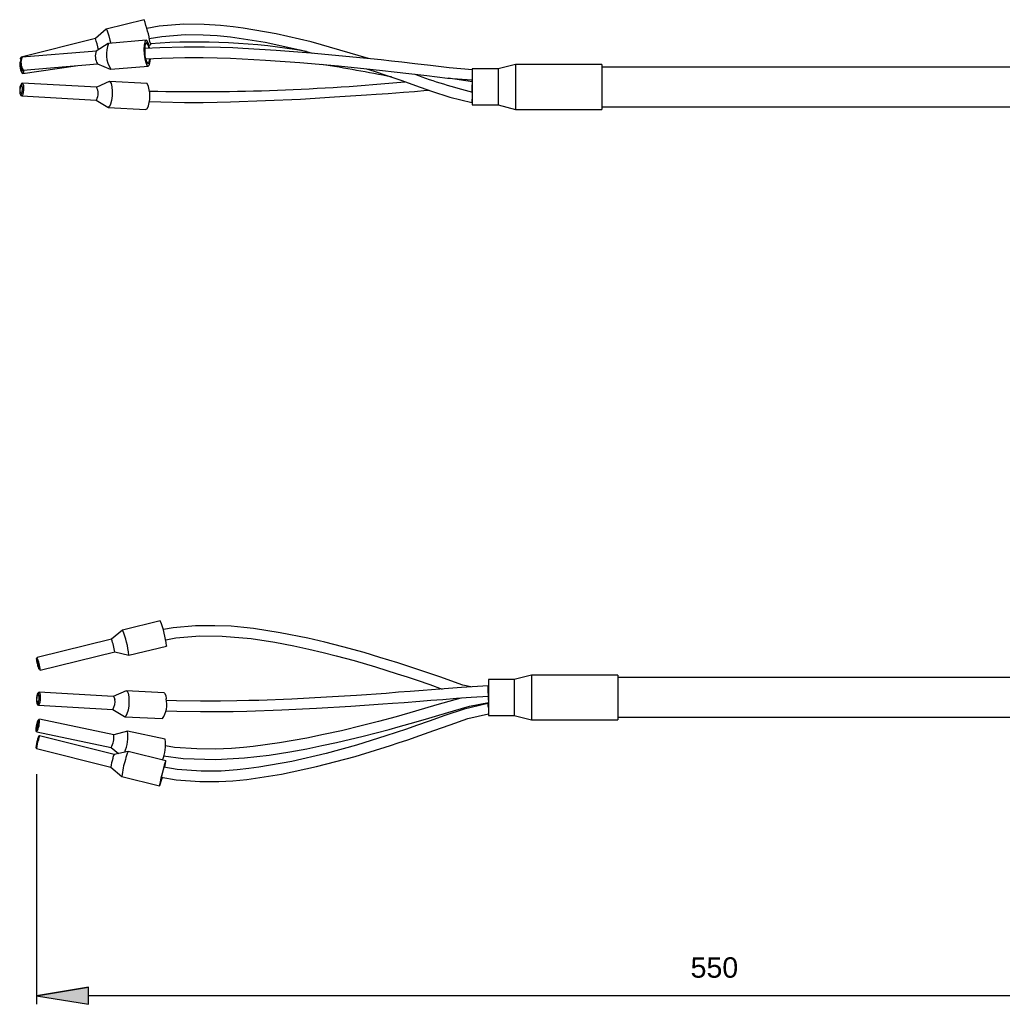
# Model space of a CAD drawing. Extents: x 165 to 962, y 179 to 777.
# Tile 1 of 6: x 165 to 488, y 361 to 685. Entities that reach past the tile are written whole.
import ezdxf

# ---------------------------------------------------------------- set-up
doc = ezdxf.new("R2010")
doc.units = 0
doc.layers.add('CAPA_1', color=7, linetype='CONTINUOUS')

# ---------------------------------------------------------------- blocks, each defined once
blk = doc.blocks.new('*U46')
at = {"layer": 'CAPA_1', "color": 7}
blk.add_solid([(187.78, 361.44), (170.78, 364.25), (187.78, 367.06)], dxfattribs=at)
blk = doc.blocks.new('BLOCK_17')
at = {"layer": 'CAPA_1'}
blk.add_lwpolyline([(170.78, 364.25), (187.78, 361.44), (187.78, 367.06), (170.78, 364.25)], dxfattribs=at)
at = {"layer": 'CAPA_1', "color": 7}
for points in [[(187.78, 367.06), (170.78, 364.25)], [(170.78, 364.25), (187.78, 361.44), (187.78, 367.06), (170.78, 364.25)]]:
    blk.add_lwpolyline(points, dxfattribs=at)
at = {"layer": 'CAPA_1'}
blk.add_open_spline([(187.78, 367.06), (187.78, 367.06), (170.78, 364.25), (170.78, 364.25), (170.78, 364.25), (187.78, 367.06), (187.78, 367.06), (187.78, 367.06), (187.78, 367.06), (187.78, 367.06)], degree=3, knots=[0, 0, 0, 0, 1, 1, 1, 2, 2, 2, 3, 3, 3, 3], dxfattribs=at)
at = {"layer": 'CAPA_1', "color": 7}
blk.add_blockref('*U46', (0, 0), dxfattribs=at)
blk = doc.blocks.new('BLOCK_18')
at = {"layer": 'CAPA_1', "color": 7, "insert": (385.49, 370.08), "char_height": 6.7075, "attachment_point": 7}
blk.add_mtext('\\fArial|b0|i0|c0|p34;\\W1;550', dxfattribs=at)
blk = doc.blocks.new('BLOCK_15')
at = {"layer": 'CAPA_1'}
for points in [[(170.78, 436.97), (170.78, 436.97)], [(170.78, 436.97), (170.78, 361.44)], [(599.62, 364.25), (187.78, 364.25)]]:
    blk.add_lwpolyline(points, dxfattribs=at)
for name in ['BLOCK_18', 'BLOCK_17']:
    blk.add_blockref(name, (0, 0), dxfattribs=at)
blk = doc.blocks.new('BLOCK_27')
at = {"layer": 'CAPA_1', "color": 7}
for points in [[(170.78, 445.46), (170.78, 445.46), (170.78, 445.46), (170.78, 445.46), (170.71, 445.46), (170.71, 445.46), (170.71, 445.46), (170.71, 445.46), (170.71, 445.46), (170.78, 445.46), (170.78, 445.46), (170.78, 445.46), (170.78, 445.46)], [(170.78, 364.25), (170.78, 364.25), (170.78, 364.25), (170.78, 364.25), (170.71, 364.25), (170.71, 364.25), (170.71, 364.25), (170.71, 364.25), (170.71, 364.25), (170.78, 364.25), (170.78, 364.25), (170.78, 364.25), (170.78, 364.25)]]:
    blk.add_open_spline(points, degree=3, knots=[0, 0, 0, 0, 1, 1, 1, 2, 2, 2, 3, 3, 3, 4, 4, 4, 4], dxfattribs=at)
blk = doc.blocks.new('BLOCK_3')
at = {"layer": 'CAPA_1', "color": 7}
for points in [[(211.39, 487.37), (199.01, 484.34)], [(211.39, 487.37), (211.39, 487.37)], [(313.34, 465.7), (310.75, 466.27), (303.12, 468.94), (295.99, 471.38), (289.37, 473.54), (283.46, 475.34), (278.28, 476.93), (271.3, 478.87), (265.39, 480.38), (259.78, 481.68), (250.78, 483.48), (241.99, 484.85), (238.82, 485.21), (234.65, 485.57), (229.32, 485.78), (222.98, 485.71), (215.57, 485.06), (212.4, 484.56)], [(199.01, 484.34), (195.41, 481.32)], [(199.01, 484.34), (199.01, 484.34)], [(213.19, 481.18), (216.5, 481.75), (224.42, 482.4), (231.7, 482.33), (241.2, 481.54), (249.05, 480.38), (255.24, 479.16), (260.21, 478.08), (264.82, 477), (269.14, 475.92), (275.04, 474.34), (282.1, 472.25), (289.15, 470.02), (292.46, 468.94), (295.78, 467.86), (299.88, 466.42), (303.98, 464.98)], [(195.41, 481.32), (170.93, 475.34)], [(195.41, 481.32), (195.41, 481.32)], [(201.02, 476.06), (213.41, 479.09)], [(213.41, 479.16), (213.41, 479.16)], [(213.41, 479.16), (213.41, 479.09)], [(213.41, 479.09), (213.41, 479.09)], [(170.93, 475.34), (170.71, 474.98)], [(170.93, 475.34), (170.93, 475.34)], [(171.94, 471.17), (196.42, 477.14)], [(196.42, 477.14), (201.02, 476.06)], [(196.42, 477.14), (196.42, 477.14)], [(196.42, 477.14), (196.42, 477.14)], [(196.42, 477.14), (196.42, 477.14)], [(201.02, 476.14), (201.02, 476.14)], [(201.02, 476.14), (201.02, 476.06)], [(171.65, 471.46), (171.65, 471.67), (171.58, 472.1), (171.43, 472.75), (171.29, 473.47), (171.07, 474.12), (170.93, 474.62), (170.78, 474.91), (170.71, 474.98), (170.71, 474.77), (170.78, 474.26), (170.93, 473.69), (171.07, 472.97), (171.29, 472.32), (171.43, 471.74), (171.58, 471.46), (171.65, 471.46)], [(171.5, 471.96), (171.43, 472.03), (171.36, 472.25), (171.22, 472.61), (171.14, 473.04), (171, 473.54), (170.93, 473.98), (170.86, 474.26), (170.86, 474.41), (170.93, 474.41), (171, 474.19), (171.14, 473.83), (171.29, 473.4), (171.36, 472.9), (171.43, 472.46), (171.5, 472.1), (171.5, 471.96)], [(171.65, 471.38), (171.94, 471.24)], [(172.01, 471.24), (171.94, 471.24)], [(172.01, 471.24), (172.01, 471.24)], [(333.22, 469.58), (327.6, 468.14)], [(361.58, 469.58), (333.22, 469.58)], [(333.22, 469.58), (333.22, 469.58)], [(333.22, 469.58), (333.22, 469.58)], [(333.22, 469.58), (333.22, 455.11)], [(361.58, 469.58), (361.58, 469.58)], [(361.58, 469.58), (361.58, 469.58)], [(361.58, 469.58), (361.58, 455.11)], [(319.03, 465.98), (310.32, 465.48), (303.19, 464.9), (297.65, 464.47), (293.47, 464.18), (289.58, 463.9), (285.55, 463.54), (275.83, 462.89), (265.97, 462.31), (254.59, 461.66), (243.79, 461.23), (240.48, 461.16), (236.52, 461.09), (231.19, 461.02), (224.57, 460.94), (216.72, 461.09), (213.41, 461.23)], [(319.1, 465.98), (319.03, 465.98)], [(319.03, 465.98), (319.03, 465.98)], [(327.6, 468.14), (319.1, 468.14)], [(319.1, 468.14), (319.1, 468.14)], [(319.1, 468.14), (319.1, 456.48)], [(319.1, 465.98), (319.1, 465.98)], [(327.6, 468.14), (327.6, 468.14)], [(327.6, 468.14), (327.6, 468.14)], [(327.6, 468.14), (327.6, 456.48)], [(616.61, 468.72), (361.58, 468.72)], [(171.65, 462.82), (171.5, 463.32), (171.36, 463.61), (171.22, 463.61), (171, 463.32), (170.86, 462.82), (170.78, 462.17), (170.71, 461.45), (170.78, 460.8), (170.86, 460.3), (171, 460.01), (171.14, 460.01), (171.36, 460.3), (171.5, 460.8), (171.58, 461.45), (171.65, 462.17), (171.65, 462.82)], [(171.5, 462.53), (171.5, 462.02), (171.5, 461.52), (171.43, 461.09), (171.29, 460.73), (171.22, 460.58), (171.07, 460.58), (170.93, 460.73), (170.93, 461.09), (170.86, 461.59), (170.93, 462.1), (171, 462.53), (171.07, 462.89), (171.22, 463.03), (171.29, 463.03), (171.43, 462.89), (171.5, 462.53)], [(171.43, 463.82), (171.22, 463.61)], [(171.94, 462.96), (172.01, 462.17), (171.94, 461.38), (171.86, 460.58), (171.65, 460.01), (171.43, 459.72), (171.22, 459.72), (171.22, 459.72)], [(171.43, 463.82), (171.5, 463.9), (171.72, 463.9), (171.86, 463.54), (171.94, 462.96)], [(171.43, 463.82), (171.43, 463.82)], [(195.98, 462.53), (171.58, 463.9)], [(200.16, 464.4), (195.98, 462.53)], [(195.98, 462.53), (196.13, 462.46), (196.27, 462.17), (196.42, 461.59)], [(201.02, 462.46), (201.1, 461.02), (201.02, 459.5), (200.81, 457.99), (200.45, 456.84), (200.09, 456.12), (199.73, 455.9), (199.66, 455.98)], [(200.16, 464.4), (200.16, 464.4)], [(200.16, 464.4), (200.52, 464.26), (200.81, 463.61), (201.02, 462.46)], [(212.62, 463.75), (200.23, 464.4)], [(212.62, 463.75), (212.83, 463.61), (213.19, 462.89), (213.34, 461.81)], [(213.19, 457.85), (216.86, 457.7), (224.64, 457.56), (230.69, 457.56), (235.3, 457.63), (239.76, 457.7), (251.28, 458.14), (262.66, 458.71), (273.96, 459.36), (284.47, 460.08), (287.64, 460.3), (291.46, 460.58), (296.57, 461.02), (300.17, 461.3), (304.2, 461.59), (308.59, 461.95), (313.42, 462.31), (319.1, 462.6)], [(318.96, 464.47), (318.96, 464.47)], [(318.96, 462.6), (318.96, 462.6)], [(319.1, 462.6), (319.1, 462.6)], [(171, 460.01), (171.22, 459.72)], [(171.36, 459.65), (195.77, 458.28)], [(212.47, 443.02), (218.95, 442.15), (229.68, 441.86), (239.04, 442.37), (247.1, 443.3), (253.94, 444.38), (259.49, 445.39), (264.46, 446.4), (269.21, 447.41), (277.99, 449.5), (286.49, 451.73), (289.51, 452.52), (293.47, 453.67), (298.44, 455.11), (302.83, 456.41), (307.66, 457.85), (312.91, 459.36), (319.18, 460.51)], [(318.96, 460.22), (311.18, 458.42), (304.78, 456.26), (299.66, 454.39), (295.49, 452.95), (292.18, 451.8), (288.86, 450.65), (285.41, 449.57), (275.76, 446.54), (265.9, 443.81), (254.59, 441.14), (243.79, 439.27), (240.48, 438.84), (236.59, 438.41), (231.34, 438.05), (224.78, 437.98), (216.94, 438.55), (212.54, 439.34)], [(310.03, 462.1), (310.03, 462.02), (302.18, 459.79), (295.2, 457.7), (288.79, 455.83), (283.03, 454.32), (277.78, 452.95), (270.86, 451.3), (265.03, 450), (259.49, 448.85), (250.56, 447.26), (241.85, 446.11), (238.75, 445.82), (234.72, 445.46), (229.54, 445.25), (223.34, 445.32), (216.07, 445.82), (213.12, 446.33)], [(319.1, 460.22), (318.96, 460.22)], [(318.96, 460.22), (318.96, 460.22)], [(319.1, 461.23), (319.1, 461.23)], [(319.1, 460.22), (319.1, 460.22)], [(195.77, 458.28), (199.66, 455.98)], [(211.68, 436.03), (216.58, 435.17), (224.42, 434.59), (230.62, 434.59), (235.22, 434.88), (239.76, 435.31), (251.21, 437.04), (262.66, 439.49), (275.33, 442.87), (286.92, 446.47), (289.44, 447.26), (292.68, 448.34), (296.64, 449.71), (301.25, 451.37), (306.58, 453.24), (312.41, 455.26), (319.18, 456.84)], [(319.1, 458.93), (319.1, 458.93)], [(319.1, 456.48), (319.1, 456.48)], [(319.1, 456.48), (319.1, 456.26)], [(319.1, 456.26), (327.6, 456.26)], [(327.6, 456.48), (327.6, 456.48)], [(327.6, 456.48), (327.6, 456.26)], [(327.6, 456.26), (333.22, 454.82)], [(327.6, 456.26), (327.6, 456.26)], [(170.57, 451.3), (170.64, 451.22), (170.78, 451.51), (171, 451.94), (171.14, 452.59), (171.29, 453.31), (171.43, 453.96), (171.43, 454.46), (171.43, 454.75), (171.36, 454.82), (171.22, 454.61), (171, 454.1), (170.86, 453.53), (170.71, 452.81), (170.57, 452.16), (170.57, 451.58), (170.57, 451.3)], [(170.71, 451.8), (170.71, 452.02), (170.71, 452.45), (170.78, 452.88), (170.86, 453.38), (171, 453.82), (171.14, 454.1), (171.22, 454.25), (171.29, 454.25), (171.29, 454.03), (171.29, 453.67), (171.22, 453.24), (171.14, 452.74), (171, 452.3), (170.86, 451.94), (170.78, 451.8), (170.71, 451.8)], [(171.65, 455.04), (171.36, 454.82)], [(171.65, 455.04), (171.65, 455.04)], [(196.13, 449.93), (171.72, 455.04)], [(199.8, 455.9), (212.11, 455.26)], [(333.22, 455.11), (333.22, 455.11)], [(333.22, 455.11), (333.22, 454.82)], [(333.22, 454.82), (361.58, 454.82)], [(361.58, 455.69), (616.61, 455.69)], [(361.58, 455.11), (361.58, 455.11)], [(361.58, 455.11), (361.58, 454.82)], [(361.58, 454.82), (361.58, 454.82)], [(170.57, 451.3), (170.78, 450.94)], [(170.86, 450.94), (195.26, 445.75)], [(171.79, 449.57), (171.43, 449.35)], [(196.2, 443.45), (171.79, 449.57)], [(171.79, 449.57), (171.79, 449.57)], [(200.66, 451.15), (196.13, 449.93)], [(200.66, 451.15), (200.66, 451.15)], [(213.05, 448.56), (200.66, 451.15)], [(170.57, 445.82), (170.78, 445.46)], [(170.78, 445.46), (195.19, 439.34)], [(195.26, 445.75), (197.71, 443.81)], [(200.88, 444.46), (196.2, 443.45)], [(213.19, 441.36), (200.88, 444.46)], [(200.88, 444.46), (200.88, 444.46)], [(212.83, 439.34), (212.9, 439.63), (213.05, 440.35), (212.98, 440.57), (212.83, 440.28), (212.62, 439.49), (212.33, 438.41), (211.97, 437.18), (211.68, 435.89), (211.46, 434.88), (211.32, 434.16), (211.32, 433.94), (211.46, 434.23), (211.75, 434.95), (212.04, 435.96)], [(212.9, 439.27), (212.9, 439.42), (213.12, 440.57), (213.26, 441.22), (213.19, 441.36), (212.98, 440.93), (212.69, 439.99), (212.33, 438.7)], [(195.19, 439.34), (198.79, 436.25)], [(212.33, 438.7), (211.97, 437.26), (211.61, 435.74), (211.32, 434.45), (211.18, 433.51), (211.1, 433.15), (211.25, 433.3), (211.46, 433.94), (211.82, 435.1), (212.11, 435.96)], [(198.79, 436.25), (211.1, 433.15)]]:
    blk.add_lwpolyline(points, dxfattribs=at)
for points in [[(213.41, 479.16), (213.12, 481.97), (212.47, 484.78), (211.39, 487.37)], [(201.02, 476.14), (200.81, 478.94), (200.09, 481.75), (199.01, 484.34)], [(196.42, 477.14), (196.27, 478.58), (195.91, 479.95), (195.41, 481.32)], [(172.01, 471.24), (171.86, 472.61), (171.5, 474.05), (170.93, 475.34)], [(318.96, 462.6), (319.03, 462.1), (319.03, 461.66), (319.1, 461.23)], [(318.96, 462.6), (319.03, 462.1), (319.03, 461.66), (319.1, 461.23)], [(318.96, 462.6), (319.03, 462.1), (319.03, 461.66), (319.1, 461.23)], [(318.96, 462.6), (319.03, 462.1), (319.03, 461.66), (319.1, 461.23)], [(318.96, 462.6), (319.03, 462.1), (319.03, 461.66), (319.1, 461.23)], [(318.96, 462.6), (319.03, 462.1), (319.03, 461.66), (319.1, 461.23)], [(318.96, 462.6), (319.03, 462.1), (319.03, 461.66), (319.1, 461.23)], [(318.96, 462.6), (319.03, 462.1), (319.03, 461.66), (319.1, 461.23)], [(318.96, 462.6), (319.03, 462.1), (319.03, 461.66), (319.1, 461.23)], [(318.96, 462.6), (319.03, 462.1), (319.03, 461.66), (319.1, 461.23)], [(318.96, 462.6), (319.03, 462.1), (319.03, 461.66), (319.1, 461.23)], [(318.96, 462.6), (319.03, 462.1), (319.03, 461.66), (319.1, 461.23)], [(318.96, 462.6), (319.03, 462.1), (319.03, 461.66), (319.1, 461.23)], [(318.96, 462.6), (319.03, 462.1), (319.03, 461.66), (319.1, 461.23)], [(318.96, 462.6), (319.03, 462.1), (319.03, 461.66), (319.1, 461.23)], [(318.96, 462.6), (319.03, 462.1), (319.03, 461.66), (319.1, 461.23)], [(318.96, 462.6), (319.03, 462.1), (319.03, 461.66), (319.1, 461.23)], [(318.96, 462.6), (319.03, 462.1), (319.03, 461.66), (319.1, 461.23)], [(318.96, 462.6), (319.03, 462.1), (319.03, 461.66), (319.1, 461.23)], [(318.96, 462.6), (319.03, 462.1), (319.03, 461.66), (319.1, 461.23)], [(318.96, 462.6), (319.03, 462.1), (319.03, 461.66), (319.1, 461.23)], [(195.77, 458.28), (196.42, 459.22), (196.7, 460.44), (196.42, 461.59)], [(212.11, 455.26), (213.41, 457.13), (213.84, 459.5), (213.34, 461.81)], [(319.1, 458.93), (319.03, 459.72), (318.96, 460.3), (318.96, 460.22)], [(319.1, 458.93), (319.03, 459.72), (318.96, 460.3), (318.96, 460.22)], [(319.1, 458.93), (319.03, 459.72), (318.96, 460.3), (318.96, 460.22)], [(319.1, 458.93), (319.03, 459.72), (318.96, 460.3), (318.96, 460.22)], [(319.1, 458.93), (319.03, 459.72), (318.96, 460.3), (318.96, 460.22)], [(319.1, 458.93), (319.03, 459.72), (318.96, 460.3), (318.96, 460.22)], [(319.1, 458.93), (319.03, 459.72), (318.96, 460.3), (318.96, 460.22)], [(319.1, 458.93), (319.03, 459.72), (318.96, 460.3), (318.96, 460.22)], [(319.1, 458.93), (319.03, 459.72), (318.96, 460.3), (318.96, 460.22)], [(319.1, 458.93), (319.03, 459.72), (318.96, 460.3), (318.96, 460.22)], [(319.1, 458.93), (319.03, 459.72), (318.96, 460.3), (318.96, 460.22)], [(319.1, 458.93), (319.03, 459.72), (318.96, 460.3), (318.96, 460.22)], [(319.1, 458.93), (319.03, 459.72), (318.96, 460.3), (318.96, 460.22)], [(319.1, 458.93), (319.03, 459.72), (318.96, 460.3), (318.96, 460.22)], [(319.1, 458.93), (319.03, 459.72), (318.96, 460.3), (318.96, 460.22)], [(319.1, 458.93), (319.03, 459.72), (318.96, 460.3), (318.96, 460.22)], [(319.1, 458.93), (319.03, 459.72), (318.96, 460.3), (318.96, 460.22)], [(319.1, 458.93), (319.03, 459.72), (318.96, 460.3), (318.96, 460.22)], [(319.1, 458.93), (319.03, 459.72), (318.96, 460.3), (318.96, 460.22)], [(319.1, 458.93), (319.03, 459.72), (318.96, 460.3), (318.96, 460.22)], [(319.1, 458.93), (319.03, 459.72), (318.96, 460.3), (318.96, 460.22)], [(170.78, 450.94), (171.58, 452.16), (171.86, 453.6), (171.65, 455.04)], [(171.79, 449.57), (171.58, 449.21), (171.43, 448.7), (171.36, 448.27)], [(195.26, 445.75), (195.98, 447.05), (196.27, 448.49), (196.13, 449.93)], [(199.73, 444.24), (200.59, 446.4), (200.95, 448.78), (200.66, 451.15)], [(171.07, 448.27), (170.86, 447.48), (170.64, 446.62), (170.57, 445.82)], [(171.36, 448.27), (171, 447.34), (170.86, 446.4), (170.78, 445.46)], [(171.43, 449.35), (171.29, 448.99), (171.14, 448.63), (171.07, 448.27)], [(212.11, 441.65), (212.98, 443.81), (213.26, 446.18), (213.05, 448.56)], [(196.2, 443.45), (195.98, 443.02), (195.84, 442.58), (195.77, 442.15)], [(200.88, 444.46), (200.45, 443.66), (200.09, 442.73), (199.94, 441.79)], [(195.77, 442.15), (195.48, 441.22), (195.26, 440.28), (195.19, 439.34)], [(199.94, 441.79), (199.37, 439.99), (198.94, 438.12), (198.79, 436.25)]]:
    blk.add_open_spline(points, degree=3, dxfattribs=at)
blk.add_open_spline([(319.03, 465.98), (318.96, 465.98), (318.96, 465.34), (318.96, 464.47), (318.96, 463.61), (319.03, 462.82), (319.1, 462.6)], degree=3, knots=[0, 0, 0, 0, 1, 1, 1, 2, 2, 2, 2], dxfattribs=at)
blk.add_open_spline([(319.03, 465.98), (318.96, 465.98), (318.96, 465.34), (318.96, 464.47), (318.96, 463.61), (319.03, 462.82), (319.1, 462.6)], degree=3, knots=[0, 0, 0, 0, 1, 1, 1, 2, 2, 2, 2], dxfattribs=at)
blk.add_open_spline([(319.03, 465.98), (318.96, 465.98), (318.96, 465.34), (318.96, 464.47), (318.96, 463.61), (319.03, 462.82), (319.1, 462.6)], degree=3, knots=[0, 0, 0, 0, 1, 1, 1, 2, 2, 2, 2], dxfattribs=at)
blk.add_open_spline([(319.03, 465.98), (318.96, 465.98), (318.96, 465.34), (318.96, 464.47), (318.96, 463.61), (319.03, 462.82), (319.1, 462.6)], degree=3, knots=[0, 0, 0, 0, 1, 1, 1, 2, 2, 2, 2], dxfattribs=at)
blk.add_open_spline([(319.03, 465.98), (318.96, 465.98), (318.96, 465.34), (318.96, 464.47), (318.96, 463.61), (319.03, 462.82), (319.1, 462.6)], degree=3, knots=[0, 0, 0, 0, 1, 1, 1, 2, 2, 2, 2], dxfattribs=at)
blk.add_open_spline([(319.03, 465.98), (318.96, 465.98), (318.96, 465.34), (318.96, 464.47), (318.96, 463.61), (319.03, 462.82), (319.1, 462.6)], degree=3, knots=[0, 0, 0, 0, 1, 1, 1, 2, 2, 2, 2], dxfattribs=at)
blk.add_open_spline([(319.03, 465.98), (318.96, 465.98), (318.96, 465.34), (318.96, 464.47), (318.96, 463.61), (319.03, 462.82), (319.1, 462.6)], degree=3, knots=[0, 0, 0, 0, 1, 1, 1, 2, 2, 2, 2], dxfattribs=at)
blk.add_open_spline([(319.03, 465.98), (318.96, 465.98), (318.96, 465.34), (318.96, 464.47), (318.96, 463.61), (319.03, 462.82), (319.1, 462.6)], degree=3, knots=[0, 0, 0, 0, 1, 1, 1, 2, 2, 2, 2], dxfattribs=at)
blk.add_open_spline([(319.03, 465.98), (318.96, 465.98), (318.96, 465.34), (318.96, 464.47), (318.96, 463.61), (319.03, 462.82), (319.1, 462.6)], degree=3, knots=[0, 0, 0, 0, 1, 1, 1, 2, 2, 2, 2], dxfattribs=at)
blk.add_open_spline([(319.03, 465.98), (318.96, 465.98), (318.96, 465.34), (318.96, 464.47), (318.96, 463.61), (319.03, 462.82), (319.1, 462.6)], degree=3, knots=[0, 0, 0, 0, 1, 1, 1, 2, 2, 2, 2], dxfattribs=at)
blk.add_open_spline([(319.03, 465.98), (318.96, 465.98), (318.96, 465.34), (318.96, 464.47), (318.96, 463.61), (319.03, 462.82), (319.1, 462.6)], degree=3, knots=[0, 0, 0, 0, 1, 1, 1, 2, 2, 2, 2], dxfattribs=at)
blk.add_open_spline([(319.03, 465.98), (318.96, 465.98), (318.96, 465.34), (318.96, 464.47), (318.96, 463.61), (319.03, 462.82), (319.1, 462.6)], degree=3, knots=[0, 0, 0, 0, 1, 1, 1, 2, 2, 2, 2], dxfattribs=at)
blk.add_open_spline([(319.03, 465.98), (318.96, 465.98), (318.96, 465.34), (318.96, 464.47), (318.96, 463.61), (319.03, 462.82), (319.1, 462.6)], degree=3, knots=[0, 0, 0, 0, 1, 1, 1, 2, 2, 2, 2], dxfattribs=at)
blk.add_open_spline([(319.03, 465.98), (318.96, 465.98), (318.96, 465.34), (318.96, 464.47), (318.96, 463.61), (319.03, 462.82), (319.1, 462.6)], degree=3, knots=[0, 0, 0, 0, 1, 1, 1, 2, 2, 2, 2], dxfattribs=at)
blk.add_open_spline([(319.03, 465.98), (318.96, 465.98), (318.96, 465.34), (318.96, 464.47), (318.96, 463.61), (319.03, 462.82), (319.1, 462.6)], degree=3, knots=[0, 0, 0, 0, 1, 1, 1, 2, 2, 2, 2], dxfattribs=at)
blk.add_open_spline([(319.03, 465.98), (318.96, 465.98), (318.96, 465.34), (318.96, 464.47), (318.96, 463.61), (319.03, 462.82), (319.1, 462.6)], degree=3, knots=[0, 0, 0, 0, 1, 1, 1, 2, 2, 2, 2], dxfattribs=at)
blk.add_open_spline([(319.03, 465.98), (318.96, 465.98), (318.96, 465.34), (318.96, 464.47), (318.96, 463.61), (319.03, 462.82), (319.1, 462.6)], degree=3, knots=[0, 0, 0, 0, 1, 1, 1, 2, 2, 2, 2], dxfattribs=at)
blk.add_open_spline([(319.03, 465.98), (318.96, 465.98), (318.96, 465.34), (318.96, 464.47), (318.96, 463.61), (319.03, 462.82), (319.1, 462.6)], degree=3, knots=[0, 0, 0, 0, 1, 1, 1, 2, 2, 2, 2], dxfattribs=at)
blk.add_open_spline([(319.03, 465.98), (318.96, 465.98), (318.96, 465.34), (318.96, 464.47), (318.96, 463.61), (319.03, 462.82), (319.1, 462.6)], degree=3, knots=[0, 0, 0, 0, 1, 1, 1, 2, 2, 2, 2], dxfattribs=at)
blk.add_open_spline([(319.03, 465.98), (318.96, 465.98), (318.96, 465.34), (318.96, 464.47), (318.96, 463.61), (319.03, 462.82), (319.1, 462.6)], degree=3, knots=[0, 0, 0, 0, 1, 1, 1, 2, 2, 2, 2], dxfattribs=at)
blk.add_open_spline([(319.03, 465.98), (318.96, 465.98), (318.96, 465.34), (318.96, 464.47), (318.96, 463.61), (319.03, 462.82), (319.1, 462.6)], degree=3, knots=[0, 0, 0, 0, 1, 1, 1, 2, 2, 2, 2], dxfattribs=at)
at = {"layer": 'CAPA_1'}
for name in ['BLOCK_27', 'BLOCK_15']:
    blk.add_blockref(name, (0, 0), dxfattribs=at)
blk = doc.blocks.new('BLOCK_29')
at = {"layer": 'CAPA_1', "color": 7}
for points in [[(206.06, 684.79), (193.68, 681.7)], [(279.72, 672.05), (260.93, 677.52), (249.48, 680.11), (238.61, 682.06), (235.3, 682.49), (231.19, 682.92), (225.79, 683.21), (219.1, 683.28), (211.03, 682.63), (207, 681.91)], [(193.68, 681.7), (190.08, 678.6)], [(193.68, 681.7), (193.68, 681.7), (193.82, 681.48), (194.11, 680.76), (194.47, 679.54), (194.83, 678.1), (195.12, 677.09)], [(207.79, 678.6), (211.9, 679.32), (219.6, 679.9), (225.5, 679.82), (230.04, 679.61), (234.5, 679.18), (245.88, 677.38), (257.18, 674.93), (261.36, 673.78)], [(190.08, 678.6), (165.67, 672.48)], [(194.26, 676.94), (190.37, 674.5)], [(206.71, 678.02), (194.4, 677.02)], [(207.86, 675.43), (207.72, 676.3), (207.36, 677.38), (206.93, 677.95), (206.57, 677.95), (206.28, 677.45), (206.06, 676.44), (205.99, 675.07), (206.14, 673.49), (206.35, 671.98), (206.64, 670.75), (207, 669.89), (207.43, 669.53), (207.72, 669.82), (208.01, 670.61), (208.15, 671.83), (208.15, 671.98)], [(207.65, 675.43), (207.58, 675.94), (207.22, 676.73), (206.93, 677.16), (206.64, 677.02), (206.35, 676.44), (206.28, 675.43), (206.28, 674.21)], [(207.65, 676.44), (208.15, 676.58)], [(208.08, 677.23), (208.15, 676.66), (208.15, 676.58)], [(190.44, 674.5), (166.03, 672.48)], [(313.85, 668.38), (306.22, 669.02), (300.1, 669.74), (294.91, 670.32), (290.74, 670.82), (287.28, 671.18), (283.9, 671.62), (280.44, 671.98), (260.78, 673.85), (249.41, 674.71), (238.54, 675.36), (235.22, 675.5), (231.19, 675.65), (225.86, 675.79), (219.24, 675.79), (211.25, 675.58), (206.28, 675.29)], [(206.28, 674.21), (206.35, 672.84), (206.64, 671.69), (206.93, 670.82), (207.29, 670.39), (207.58, 670.54), (207.79, 671.11), (207.94, 671.98)], [(165.46, 671.04), (165.38, 670.97), (165.31, 670.75), (165.24, 670.25), (165.31, 669.6)], [(165.31, 669.6), (165.38, 668.88), (165.53, 668.23), (165.67, 667.73), (165.89, 667.44), (166.03, 667.37), (166.1, 667.66), (166.18, 668.16), (166.18, 668.38)], [(165.46, 671.04), (165.38, 670.97)], [(166.03, 668.52), (166.03, 668.45), (166.03, 668.09), (165.96, 667.94), (165.82, 667.94), (165.67, 668.16), (165.6, 668.52), (165.46, 669.02), (165.38, 669.46)], [(165.67, 672.48), (165.46, 672.12)], [(165.53, 671.9), (165.46, 672.12), (165.46, 672.12), (165.46, 671.83), (165.53, 671.69)], [(165.67, 672.48), (165.67, 672.41), (165.74, 672.26)], [(165.89, 672.41), (165.67, 672.12)], [(166.32, 667.15), (183.6, 669.67)], [(166.39, 668.23), (190.73, 670.32)], [(190.73, 670.32), (194.98, 668.52)], [(195.12, 668.52), (207.43, 669.53)], [(206.57, 671.9), (211.75, 672.19), (219.46, 672.41), (225.5, 672.41), (230.04, 672.26), (234.5, 672.12), (245.95, 671.54), (257.26, 670.75), (269.86, 669.6), (281.3, 668.45), (284.33, 668.09), (288.22, 667.66), (293.04, 667.08), (298.87, 666.43), (305.71, 665.64), (313.78, 664.99)], [(327.96, 670.1), (322.27, 668.66)], [(356.33, 670.1), (327.96, 670.1)], [(327.96, 670.1), (327.96, 655.34)], [(356.33, 670.1), (356.33, 655.34)], [(165.89, 667.37), (166.18, 667.15)], [(165.96, 668.59), (166.25, 668.3)], [(166.54, 668.3), (166.54, 668.02), (166.46, 667.44), (166.32, 667.15), (166.18, 667.15)], [(279.14, 668.66), (281.95, 667.8), (285.77, 666.5), (290.74, 664.78), (295.2, 663.19), (300.46, 661.32), (306.5, 659.3), (313.63, 657.65)], [(322.27, 668.66), (313.78, 668.66)], [(313.78, 668.66), (313.78, 656.78)], [(322.27, 668.66), (322.27, 656.78)], [(542.09, 669.24), (356.33, 669.24)], [(165.74, 660.1), (165.96, 660.53), (166.1, 661.1), (166.18, 661.75), (166.18, 662.47), (166.1, 663.12), (165.96, 663.55), (165.82, 663.7), (165.67, 663.55), (165.46, 663.19), (165.31, 662.62), (165.24, 661.9), (165.24, 661.25), (165.31, 660.6), (165.46, 660.17), (165.6, 660.02), (165.74, 660.1)], [(165.74, 660.67), (165.6, 660.6), (165.53, 660.67), (165.46, 660.96), (165.38, 661.39), (165.38, 661.9), (165.46, 662.4), (165.53, 662.76), (165.67, 663.05), (165.82, 663.12), (165.89, 662.98), (165.96, 662.69), (166.03, 662.26), (166.03, 661.82), (165.96, 661.32), (165.89, 660.89), (165.74, 660.67)], [(165.96, 663.91), (165.67, 663.62)], [(165.96, 663.91), (166.1, 663.98), (166.32, 663.77), (166.46, 663.26), (166.54, 662.54), (166.54, 661.75), (166.39, 660.96), (166.25, 660.24), (166.03, 659.81)], [(190.51, 662.62), (166.1, 663.98)], [(194.62, 664.49), (190.51, 662.62)], [(194.62, 664.49), (194.98, 664.42), (195.26, 663.84), (195.48, 662.76), (195.62, 661.32), (195.55, 659.81), (195.34, 658.3), (195.05, 657.07), (194.69, 656.28)], [(207.14, 663.84), (194.76, 664.49)], [(313.85, 664.42), (305.86, 665.64)], [(313.63, 664.49), (313.63, 664.49)], [(313.7, 664.99), (313.7, 664.99)], [(313.78, 665.06), (313.78, 665.06)], [(313.78, 664.99), (313.78, 664.99)], [(313.78, 664.99), (313.78, 664.99)], [(313.78, 664.13), (313.78, 664.13)], [(165.53, 660.1), (165.74, 659.81)], [(166.03, 659.81), (165.89, 659.74), (165.74, 659.81)], [(165.89, 659.74), (190.3, 658.37)], [(207.72, 657.94), (211.54, 657.79), (219.38, 657.65), (225.43, 657.65), (230.04, 657.72), (234.5, 657.79), (245.95, 658.22), (257.4, 658.73), (268.63, 659.45), (279.14, 660.1), (282.31, 660.31), (286.2, 660.6), (291.24, 661.03), (294.84, 661.25), (298.87, 661.61), (299.52, 661.68)], [(313.7, 662.26), (313.7, 662.26)], [(313.7, 661.03), (313.7, 661.03)], [(313.78, 659.74), (313.78, 659.74)], [(190.51, 658.51), (190.3, 658.37)], [(190.3, 658.37), (194.18, 656.06)], [(313.63, 657.65), (313.78, 657.65)], [(313.63, 657.65), (313.63, 657.65)], [(313.7, 658.3), (313.7, 658.3)], [(313.78, 656.78), (322.27, 656.78)], [(322.27, 656.78), (327.96, 655.34)], [(194.69, 656.28), (194.33, 655.99), (194.18, 656.06)], [(194.33, 655.99), (206.64, 655.34)], [(207.07, 655.56), (206.64, 655.34)], [(327.96, 655.34), (356.33, 655.34)], [(356.33, 656.21), (542.09, 656.21)]]:
    blk.add_lwpolyline(points, dxfattribs=at)
for points in [[(208.08, 677.23), (207.65, 679.82), (206.93, 682.34), (206.06, 684.79)], [(191.09, 674.93), (190.87, 676.22), (190.51, 677.45), (190.08, 678.6)], [(194.4, 677.02), (193.25, 674.21), (193.54, 671.11), (195.12, 668.52)], [(259.42, 674.35), (242.5, 677.3), (225.22, 678.17), (208.15, 676.87)], [(190.37, 674.5), (189.86, 673.13), (190.01, 671.62), (190.73, 670.32)], [(165.67, 672.12), (165.31, 670.97), (165.38, 669.67), (165.96, 668.59)], [(165.46, 670.39), (165.38, 670.1), (165.31, 669.82), (165.38, 669.46)], [(166.03, 672.48), (165.46, 671.11), (165.53, 669.53), (166.39, 668.23)], [(287.28, 666), (279.65, 667.51), (272.02, 668.88), (264.31, 670.1)], [(294.98, 666.86), (301.18, 664.56), (307.51, 662.62), (313.92, 661.03)], [(207.07, 655.56), (208.3, 658.15), (208.3, 661.18), (207.14, 663.84)], [(207.94, 661.32), (235.87, 660.74), (263.81, 661.75), (291.67, 664.42)], [(313.7, 664.99), (313.63, 664.85), (313.63, 664.63), (313.63, 664.49)], [(313.7, 664.99), (313.63, 664.85), (313.63, 664.63), (313.63, 664.49)], [(313.7, 664.99), (313.63, 664.85), (313.63, 664.63), (313.63, 664.49)], [(313.7, 664.99), (313.63, 664.85), (313.63, 664.63), (313.63, 664.49)], [(313.7, 664.99), (313.63, 664.85), (313.63, 664.63), (313.63, 664.49)], [(313.7, 664.99), (313.63, 664.85), (313.63, 664.63), (313.63, 664.49)], [(313.7, 664.99), (313.63, 664.85), (313.63, 664.63), (313.63, 664.49)], [(313.7, 664.99), (313.63, 664.85), (313.63, 664.63), (313.63, 664.49)], [(313.7, 664.99), (313.63, 664.85), (313.63, 664.63), (313.63, 664.49)], [(313.7, 664.99), (313.63, 664.85), (313.63, 664.63), (313.63, 664.49)], [(313.7, 664.99), (313.63, 664.85), (313.63, 664.63), (313.63, 664.49)], [(313.7, 664.99), (313.63, 664.85), (313.63, 664.63), (313.63, 664.49)], [(313.7, 664.99), (313.63, 664.85), (313.63, 664.63), (313.63, 664.49)], [(313.7, 664.99), (313.63, 664.85), (313.63, 664.63), (313.63, 664.49)], [(313.7, 664.99), (313.63, 664.85), (313.63, 664.63), (313.63, 664.49)], [(313.7, 664.99), (313.63, 664.85), (313.63, 664.63), (313.63, 664.49)], [(313.7, 664.99), (313.63, 664.85), (313.63, 664.63), (313.63, 664.49)], [(313.7, 664.99), (313.63, 664.85), (313.63, 664.63), (313.63, 664.49)], [(313.7, 664.99), (313.63, 664.85), (313.63, 664.63), (313.63, 664.49)], [(313.7, 664.99), (313.63, 664.85), (313.63, 664.63), (313.63, 664.49)], [(313.7, 664.99), (313.63, 664.85), (313.63, 664.63), (313.63, 664.49)], [(313.78, 664.99), (313.78, 664.99), (313.78, 664.99), (313.78, 665.06)], [(313.78, 664.99), (313.78, 664.99), (313.78, 664.99), (313.78, 665.06)], [(313.78, 664.99), (313.78, 664.99), (313.78, 664.99), (313.78, 665.06)], [(313.78, 664.99), (313.78, 664.99), (313.78, 664.99), (313.78, 665.06)], [(313.78, 664.99), (313.78, 664.99), (313.78, 664.99), (313.78, 665.06)], [(313.78, 664.99), (313.78, 664.99), (313.78, 664.99), (313.78, 665.06)], [(313.78, 664.99), (313.78, 664.99), (313.78, 664.99), (313.78, 665.06)], [(313.78, 664.99), (313.78, 664.99), (313.78, 664.99), (313.78, 665.06)], [(313.78, 664.99), (313.78, 664.99), (313.78, 664.99), (313.78, 665.06)], [(313.78, 664.99), (313.78, 664.99), (313.78, 664.99), (313.78, 665.06)], [(313.78, 664.99), (313.78, 664.99), (313.78, 664.99), (313.78, 665.06)], [(313.78, 664.99), (313.78, 664.99), (313.78, 664.99), (313.78, 665.06)], [(313.78, 664.99), (313.78, 664.99), (313.78, 664.99), (313.78, 665.06)], [(313.78, 664.99), (313.78, 664.99), (313.78, 664.99), (313.78, 665.06)], [(313.78, 664.99), (313.78, 664.99), (313.78, 664.99), (313.78, 665.06)], [(313.78, 664.99), (313.78, 664.99), (313.78, 664.99), (313.78, 665.06)], [(313.78, 664.99), (313.78, 664.99), (313.78, 664.99), (313.78, 665.06)], [(313.78, 664.99), (313.78, 664.99), (313.78, 664.99), (313.78, 665.06)], [(313.78, 664.99), (313.78, 664.99), (313.78, 664.99), (313.78, 665.06)], [(313.78, 664.99), (313.78, 664.99), (313.78, 664.99), (313.78, 665.06)], [(313.78, 664.99), (313.78, 664.99), (313.78, 664.99), (313.78, 665.06)], [(190.51, 658.51), (191.16, 659.81), (191.16, 661.32), (190.51, 662.62)]]:
    blk.add_open_spline(points, degree=3, dxfattribs=at)
for points in [[(313.78, 664.13), (313.7, 663.7), (313.7, 662.9), (313.7, 662.26), (313.63, 661.54), (313.7, 661.03), (313.7, 661.03)], [(313.78, 664.13), (313.7, 663.7), (313.7, 662.9), (313.7, 662.26), (313.63, 661.54), (313.7, 661.03), (313.7, 661.03)], [(313.78, 664.13), (313.7, 663.7), (313.7, 662.9), (313.7, 662.26), (313.63, 661.54), (313.7, 661.03), (313.7, 661.03)], [(313.78, 664.13), (313.7, 663.7), (313.7, 662.9), (313.7, 662.26), (313.63, 661.54), (313.7, 661.03), (313.7, 661.03)], [(313.78, 664.13), (313.7, 663.7), (313.7, 662.9), (313.7, 662.26), (313.63, 661.54), (313.7, 661.03), (313.7, 661.03)], [(313.78, 664.13), (313.7, 663.7), (313.7, 662.9), (313.7, 662.26), (313.63, 661.54), (313.7, 661.03), (313.7, 661.03)], [(313.78, 664.13), (313.7, 663.7), (313.7, 662.9), (313.7, 662.26), (313.63, 661.54), (313.7, 661.03), (313.7, 661.03)], [(313.78, 664.13), (313.7, 663.7), (313.7, 662.9), (313.7, 662.26), (313.63, 661.54), (313.7, 661.03), (313.7, 661.03)], [(313.78, 664.13), (313.7, 663.7), (313.7, 662.9), (313.7, 662.26), (313.63, 661.54), (313.7, 661.03), (313.7, 661.03)], [(313.78, 664.13), (313.7, 663.7), (313.7, 662.9), (313.7, 662.26), (313.63, 661.54), (313.7, 661.03), (313.7, 661.03)], [(313.78, 664.13), (313.7, 663.7), (313.7, 662.9), (313.7, 662.26), (313.63, 661.54), (313.7, 661.03), (313.7, 661.03)], [(313.78, 664.13), (313.7, 663.7), (313.7, 662.9), (313.7, 662.26), (313.63, 661.54), (313.7, 661.03), (313.7, 661.03)], [(313.78, 664.13), (313.7, 663.7), (313.7, 662.9), (313.7, 662.26), (313.63, 661.54), (313.7, 661.03), (313.7, 661.03)], [(313.78, 664.13), (313.7, 663.7), (313.7, 662.9), (313.7, 662.26), (313.63, 661.54), (313.7, 661.03), (313.7, 661.03)], [(313.78, 664.13), (313.7, 663.7), (313.7, 662.9), (313.7, 662.26), (313.63, 661.54), (313.7, 661.03), (313.7, 661.03)], [(313.78, 664.13), (313.7, 663.7), (313.7, 662.9), (313.7, 662.26), (313.63, 661.54), (313.7, 661.03), (313.7, 661.03)], [(313.78, 664.13), (313.7, 663.7), (313.7, 662.9), (313.7, 662.26), (313.63, 661.54), (313.7, 661.03), (313.7, 661.03)], [(313.78, 664.13), (313.7, 663.7), (313.7, 662.9), (313.7, 662.26), (313.63, 661.54), (313.7, 661.03), (313.7, 661.03)], [(313.78, 664.13), (313.7, 663.7), (313.7, 662.9), (313.7, 662.26), (313.63, 661.54), (313.7, 661.03), (313.7, 661.03)], [(313.78, 664.13), (313.7, 663.7), (313.7, 662.9), (313.7, 662.26), (313.63, 661.54), (313.7, 661.03), (313.7, 661.03)], [(313.78, 664.13), (313.7, 663.7), (313.7, 662.9), (313.7, 662.26), (313.63, 661.54), (313.7, 661.03), (313.7, 661.03)], [(313.78, 659.74), (313.78, 659.23), (313.7, 658.73), (313.7, 658.3), (313.7, 657.94), (313.63, 657.65), (313.63, 657.65)], [(313.78, 659.74), (313.78, 659.23), (313.7, 658.73), (313.7, 658.3), (313.7, 657.94), (313.63, 657.65), (313.63, 657.65)], [(313.78, 659.74), (313.78, 659.23), (313.7, 658.73), (313.7, 658.3), (313.7, 657.94), (313.63, 657.65), (313.63, 657.65)], [(313.78, 659.74), (313.78, 659.23), (313.7, 658.73), (313.7, 658.3), (313.7, 657.94), (313.63, 657.65), (313.63, 657.65)], [(313.78, 659.74), (313.78, 659.23), (313.7, 658.73), (313.7, 658.3), (313.7, 657.94), (313.63, 657.65), (313.63, 657.65)], [(313.78, 659.74), (313.78, 659.23), (313.7, 658.73), (313.7, 658.3), (313.7, 657.94), (313.63, 657.65), (313.63, 657.65)], [(313.78, 659.74), (313.78, 659.23), (313.7, 658.73), (313.7, 658.3), (313.7, 657.94), (313.63, 657.65), (313.63, 657.65)], [(313.78, 659.74), (313.78, 659.23), (313.7, 658.73), (313.7, 658.3), (313.7, 657.94), (313.63, 657.65), (313.63, 657.65)], [(313.78, 659.74), (313.78, 659.23), (313.7, 658.73), (313.7, 658.3), (313.7, 657.94), (313.63, 657.65), (313.63, 657.65)], [(313.78, 659.74), (313.78, 659.23), (313.7, 658.73), (313.7, 658.3), (313.7, 657.94), (313.63, 657.65), (313.63, 657.65)], [(313.78, 659.74), (313.78, 659.23), (313.7, 658.73), (313.7, 658.3), (313.7, 657.94), (313.63, 657.65), (313.63, 657.65)], [(313.78, 659.74), (313.78, 659.23), (313.7, 658.73), (313.7, 658.3), (313.7, 657.94), (313.63, 657.65), (313.63, 657.65)], [(313.78, 659.74), (313.78, 659.23), (313.7, 658.73), (313.7, 658.3), (313.7, 657.94), (313.63, 657.65), (313.63, 657.65)], [(313.78, 659.74), (313.78, 659.23), (313.7, 658.73), (313.7, 658.3), (313.7, 657.94), (313.63, 657.65), (313.63, 657.65)], [(313.78, 659.74), (313.78, 659.23), (313.7, 658.73), (313.7, 658.3), (313.7, 657.94), (313.63, 657.65), (313.63, 657.65)], [(313.78, 659.74), (313.78, 659.23), (313.7, 658.73), (313.7, 658.3), (313.7, 657.94), (313.63, 657.65), (313.63, 657.65)], [(313.78, 659.74), (313.78, 659.23), (313.7, 658.73), (313.7, 658.3), (313.7, 657.94), (313.63, 657.65), (313.63, 657.65)], [(313.78, 659.74), (313.78, 659.23), (313.7, 658.73), (313.7, 658.3), (313.7, 657.94), (313.63, 657.65), (313.63, 657.65)], [(313.78, 659.74), (313.78, 659.23), (313.7, 658.73), (313.7, 658.3), (313.7, 657.94), (313.63, 657.65), (313.63, 657.65)], [(313.78, 659.74), (313.78, 659.23), (313.7, 658.73), (313.7, 658.3), (313.7, 657.94), (313.63, 657.65), (313.63, 657.65)], [(313.78, 659.74), (313.78, 659.23), (313.7, 658.73), (313.7, 658.3), (313.7, 657.94), (313.63, 657.65), (313.63, 657.65)]]:
    blk.add_open_spline(points, degree=3, knots=[0, 0, 0, 0, 1, 1, 1, 2, 2, 2, 2], dxfattribs=at)

msp = doc.modelspace()

# ---------------------------------------------------------------- block references
at = {"layer": 'CAPA_1'}
for name in ['BLOCK_29', 'BLOCK_3']:
    msp.add_blockref(name, (0, 0), dxfattribs=at)

doc.saveas('drawing.dxf')
